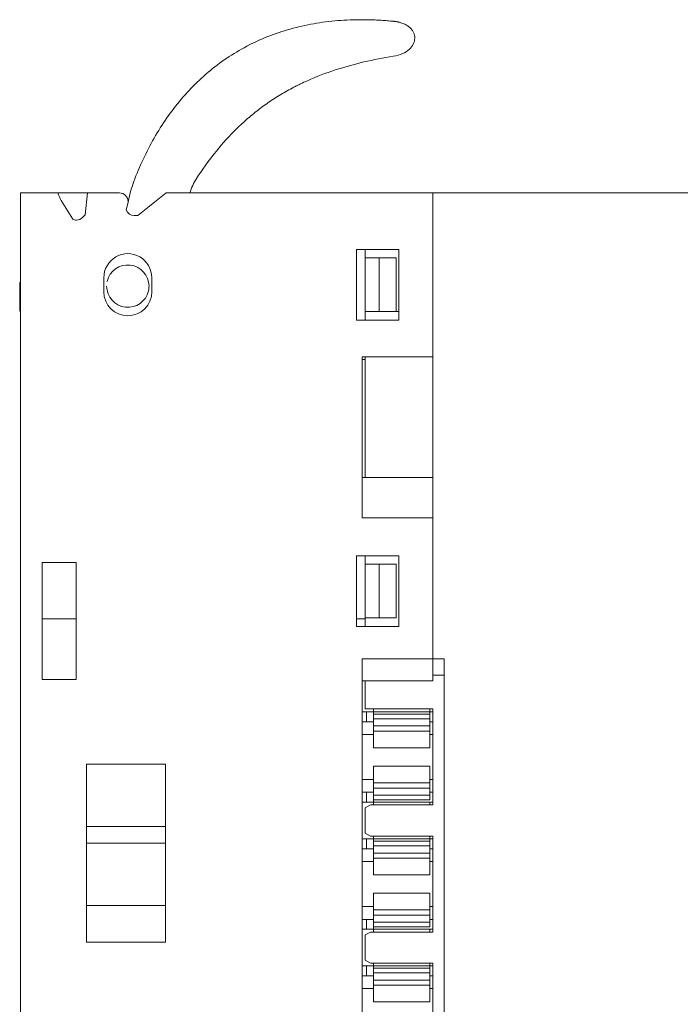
# Model space of a CAD drawing. Header units: millimetres. Extents: x 65 to 283, y 105 to 212.
# Tile 13 of 14: x 202 to 226, y 177 to 212. Entities that reach past the tile are written whole.
import ezdxf

# ---------------------------------------------------------------- set-up
doc = ezdxf.new("R2010")
doc.units = ezdxf.units.MM
doc.layers.add('10', color=7, linetype='Continuous')

msp = doc.modelspace()

# ---------------------------------------------------------------- linework, layer by layer
at = {"layer": '10', "color": 155, "linetype": 'Continuous', "lineweight": 18}
for p, q in [((210.506, 210.602), (210.5, 210.603)), ((211.09, 208.485), (211.092, 208.49)), ((206.374, 205.546), (206.335, 205.382)), ((202.448, 205.382), (203.766, 205.382)), ((202.448, 173.382), (202.448, 205.382)), ((204.818, 205.382), (203.766, 205.382)), ((204.302, 204.45), (203.888, 205.12)), ((204.818, 205.382), (204.733, 204.602)), ((204.818, 205.382), (205.957, 205.382)), ((206.335, 205.382), (206.249, 205.013)), ((207.601, 205.382), (206.606, 204.582)), ((207.601, 205.382), (217.046, 205.382)), ((217.046, 205.382), (217.046, 199.582)), ((217.046, 205.382), (241.838, 205.382)), ((217.046, 205.382), (217.046, 188.882)), ((206.193, 204.779), (206.249, 205.013)), ((204.733, 204.602), (204.641, 204.51)), ((206.606, 204.582), (206.475, 204.582)), ((215.846, 203.382), (214.346, 203.382)), ((214.346, 200.882), (214.346, 203.382)), ((214.646, 203.082), (214.646, 203.382)), ((215.846, 200.882), (215.846, 203.382)), ((214.646, 203.082), (215.146, 203.082)), ((214.646, 203.082), (214.646, 201.182)), ((215.146, 201.182), (215.146, 203.082)), ((215.146, 203.082), (215.746, 203.082)), ((215.746, 201.182), (215.746, 203.082)), ((205.398, 201.882), (205.398, 202.38)), ((207.098, 202.355), (207.098, 201.882)), ((202.448, 202.228), (202.42, 202.2)), ((202.42, 202.2), (202.42, 201.2)), ((202.42, 201.2), (202.448, 201.2)), ((214.346, 200.882), (215.846, 200.882)), ((214.646, 200.881), (214.646, 201.182)), ((215.146, 201.182), (214.646, 201.182)), ((215.146, 201.182), (215.746, 201.182)), ((215.746, 201.182), (215.846, 201.182)), ((214.546, 199.582), (214.546, 193.882)), ((217.046, 199.582), (214.546, 199.582)), ((214.646, 199.482), (214.546, 199.482)), ((214.646, 195.3), (214.646, 199.581)), ((217.046, 195.3), (214.546, 195.3)), ((214.546, 193.882), (217.046, 193.882)), ((217.046, 193.882), (217.046, 188.882)), ((215.846, 192.532), (214.346, 192.532)), ((214.346, 190.032), (214.346, 192.532)), ((214.646, 192.232), (214.646, 192.532)), ((215.846, 190.032), (215.846, 192.532)), ((203.22, 192.3), (203.22, 188.15)), ((204.42, 192.3), (203.22, 192.3)), ((204.42, 188.15), (204.42, 192.3)), ((214.646, 192.232), (215.146, 192.232)), ((214.646, 192.232), (214.646, 190.332)), ((215.146, 190.332), (215.146, 192.232)), ((215.146, 192.232), (215.746, 192.232)), ((215.746, 190.332), (215.746, 192.232)), ((204.42, 190.3), (203.22, 190.3)), ((214.646, 190.3), (214.346, 190.3)), ((214.646, 190.032), (214.646, 190.332)), ((215.146, 190.332), (214.646, 190.332)), ((215.146, 190.332), (215.746, 190.332)), ((214.346, 190.032), (215.846, 190.032)), ((214.546, 188.882), (214.546, 150.682)), ((217.046, 188.882), (214.546, 188.882)), ((217.046, 188.882), (217.446, 188.882)), ((217.048, 188.1), (217.048, 188.882)), ((217.446, 150.682), (217.446, 188.882)), ((217.048, 188.307), (217.446, 188.307)), ((203.22, 188.15), (204.42, 188.15)), ((217.048, 188.1), (214.546, 188.1)), ((214.646, 187.107), (214.646, 188.1)), ((214.546, 187.007), (214.696, 187.007)), ((214.646, 187.107), (217.046, 187.107)), ((214.946, 187.007), (214.696, 187.007)), ((214.696, 186.657), (214.696, 187.007)), ((214.946, 187.107), (214.946, 187.065)), ((214.946, 187.007), (214.946, 187.065)), ((214.946, 187.007), (214.946, 186.927)), ((214.946, 187.007), (216.946, 187.007)), ((216.946, 186.927), (214.946, 186.927)), ((214.946, 186.927), (214.946, 186.895)), ((216.946, 187.065), (216.946, 187.107)), ((216.946, 187.007), (216.946, 187.065)), ((217.046, 187.007), (216.946, 187.007)), ((216.946, 186.927), (216.946, 187.007)), ((216.946, 186.895), (216.946, 186.927)), ((217.046, 183.707), (217.046, 187.107)), ((214.696, 186.657), (214.546, 186.657)), ((214.946, 186.657), (214.696, 186.657)), ((214.946, 186.895), (214.946, 186.761)), ((214.946, 186.761), (214.946, 186.506)), ((216.946, 186.761), (214.946, 186.761)), ((216.946, 186.761), (216.946, 186.895)), ((216.946, 186.506), (216.946, 186.761)), ((216.946, 186.657), (217.046, 186.657)), ((216.946, 186.506), (214.946, 186.506)), ((214.946, 186.506), (214.946, 186.322)), ((214.946, 186.322), (214.946, 185.766)), ((216.946, 186.322), (214.946, 186.322)), ((216.946, 186.322), (216.946, 186.506)), ((216.946, 185.766), (216.946, 186.322)), ((214.546, 186.207), (214.946, 186.207)), ((216.946, 186.207), (217.046, 186.207)), ((214.946, 185.734), (214.946, 185.766)), ((214.946, 185.734), (216.946, 185.734)), ((216.946, 185.766), (216.946, 185.734)), ((204.784, 185.15), (204.784, 178.85)), ((207.584, 185.15), (204.784, 185.15)), ((207.584, 178.85), (207.584, 185.15)), ((216.946, 185.079), (214.946, 185.079)), ((214.946, 185.047), (214.946, 185.079)), ((214.946, 185.047), (214.946, 184.491)), ((216.946, 185.079), (216.946, 185.047)), ((216.946, 184.491), (216.946, 185.047)), ((214.546, 184.607), (214.946, 184.607)), ((214.946, 184.491), (214.946, 184.307)), ((216.946, 184.491), (214.946, 184.491)), ((216.946, 184.607), (217.046, 184.607)), ((216.946, 184.307), (216.946, 184.491)), ((214.546, 184.157), (214.696, 184.157)), ((214.946, 184.157), (214.696, 184.157)), ((214.696, 183.807), (214.696, 184.157)), ((214.946, 184.307), (214.946, 184.052)), ((216.946, 184.307), (214.946, 184.307)), ((216.946, 184.052), (216.946, 184.307)), ((216.946, 184.157), (217.046, 184.157)), ((214.696, 183.807), (214.546, 183.807)), ((214.946, 183.807), (214.696, 183.807)), ((214.946, 184.052), (214.946, 183.919)), ((216.946, 184.052), (214.946, 184.052)), ((214.946, 183.919), (214.946, 183.887)), ((214.946, 183.887), (216.946, 183.887)), ((214.946, 183.887), (214.946, 183.807)), ((214.946, 183.807), (214.946, 183.748)), ((216.946, 183.807), (214.946, 183.807)), ((216.946, 183.919), (216.946, 184.052)), ((216.946, 183.887), (216.946, 183.952)), ((216.946, 183.887), (216.946, 183.919)), ((216.946, 183.807), (216.946, 183.748)), ((217.046, 183.807), (216.946, 183.807)), ((214.846, 183.707), (214.646, 183.607)), ((214.646, 182.707), (214.646, 183.607)), ((217.046, 183.707), (214.846, 183.707)), ((214.946, 183.748), (214.946, 183.707)), ((216.946, 183.707), (216.946, 183.748)), ((204.784, 182.95), (207.584, 182.95)), ((214.546, 182.507), (214.696, 182.507)), ((214.646, 182.707), (214.846, 182.607)), ((214.946, 182.507), (214.696, 182.507)), ((214.696, 182.157), (214.696, 182.507)), ((214.846, 182.607), (217.046, 182.607)), ((214.946, 182.607), (214.946, 182.565)), ((214.946, 182.507), (214.946, 182.565)), ((214.946, 182.507), (214.946, 182.427)), ((214.946, 182.507), (216.946, 182.507)), ((216.946, 182.427), (214.946, 182.427)), ((214.946, 182.427), (214.946, 182.395)), ((214.946, 182.395), (214.946, 182.261)), ((216.946, 182.565), (216.946, 182.607)), ((216.946, 182.507), (216.946, 182.565)), ((217.046, 182.507), (216.946, 182.507)), ((216.946, 182.427), (216.946, 182.507)), ((216.946, 182.395), (216.946, 182.427)), ((216.946, 182.261), (216.946, 182.395)), ((217.046, 179.207), (217.046, 182.607)), ((204.784, 182.35), (207.584, 182.35)), ((214.696, 182.157), (214.546, 182.157)), ((214.946, 182.157), (214.696, 182.157)), ((216.946, 182.261), (214.946, 182.261)), ((214.946, 182.261), (214.946, 182.006)), ((216.946, 182.006), (216.946, 182.261)), ((216.946, 182.157), (217.046, 182.157)), ((214.546, 181.707), (214.946, 181.707)), ((214.946, 182.006), (214.946, 181.822)), ((216.946, 182.006), (214.946, 182.006)), ((214.946, 181.822), (214.946, 181.266)), ((216.946, 181.822), (214.946, 181.822)), ((216.946, 181.822), (216.946, 182.006)), ((216.946, 181.266), (216.946, 181.822)), ((216.946, 181.707), (217.046, 181.707)), ((214.946, 181.234), (214.946, 181.266)), ((214.946, 181.234), (216.946, 181.234)), ((216.946, 181.266), (216.946, 181.234)), ((216.946, 180.579), (214.946, 180.579)), ((214.946, 180.547), (214.946, 180.579)), ((214.946, 180.547), (214.946, 179.991)), ((216.946, 180.579), (216.946, 180.547)), ((216.946, 179.991), (216.946, 180.547)), ((204.784, 180.15), (207.584, 180.15)), ((214.546, 180.107), (214.946, 180.107)), ((216.946, 179.991), (214.946, 179.991)), ((214.946, 179.991), (214.946, 179.807)), ((216.946, 180.107), (217.046, 180.107)), ((216.946, 179.807), (216.946, 179.991)), ((214.546, 179.657), (214.696, 179.657)), ((214.946, 179.657), (214.696, 179.657)), ((214.696, 179.307), (214.696, 179.657)), ((214.946, 179.807), (214.946, 179.552)), ((216.946, 179.807), (214.946, 179.807)), ((216.946, 179.552), (216.946, 179.807)), ((216.946, 179.657), (217.046, 179.657)), ((214.696, 179.307), (214.546, 179.307)), ((214.946, 179.307), (214.696, 179.307)), ((214.946, 179.552), (214.946, 179.419)), ((216.946, 179.552), (214.946, 179.552)), ((214.946, 179.419), (214.946, 179.387)), ((214.946, 179.387), (216.946, 179.387)), ((214.946, 179.387), (214.946, 179.307)), ((214.946, 179.307), (214.946, 179.248)), ((216.946, 179.307), (214.946, 179.307)), ((214.946, 179.248), (214.946, 179.207)), ((216.946, 179.419), (216.946, 179.552)), ((216.946, 179.387), (216.946, 179.452)), ((216.946, 179.387), (216.946, 179.419)), ((216.946, 179.307), (216.946, 179.248)), ((217.046, 179.307), (216.946, 179.307)), ((216.946, 179.207), (216.946, 179.248)), ((214.846, 179.207), (214.646, 179.107)), ((214.646, 178.207), (214.646, 179.107)), ((217.046, 179.207), (214.846, 179.207)), ((204.784, 178.85), (207.584, 178.85)), ((214.646, 178.207), (214.846, 178.107)), ((214.546, 178.007), (214.696, 178.007)), ((214.946, 178.007), (214.696, 178.007)), ((214.696, 177.657), (214.696, 178.007)), ((214.846, 178.107), (217.046, 178.107)), ((214.946, 178.107), (214.946, 178.065)), ((214.946, 178.007), (214.946, 178.065)), ((214.946, 178.007), (214.946, 177.927)), ((214.946, 178.007), (216.946, 178.007)), ((216.946, 177.927), (214.946, 177.927)), ((214.946, 177.927), (214.946, 177.895)), ((214.946, 177.895), (214.946, 177.761)), ((216.946, 178.065), (216.946, 178.107)), ((216.946, 178.007), (216.946, 178.065)), ((217.046, 178.007), (216.946, 178.007)), ((216.946, 177.927), (216.946, 178.007)), ((216.946, 177.895), (216.946, 177.927)), ((216.946, 177.761), (216.946, 177.895)), ((217.046, 174.707), (217.046, 178.107)), ((214.696, 177.657), (214.546, 177.657)), ((214.946, 177.657), (214.696, 177.657)), ((214.946, 177.761), (214.946, 177.506)), ((216.946, 177.761), (214.946, 177.761)), ((214.946, 177.506), (214.946, 177.322)), ((216.946, 177.506), (214.946, 177.506)), ((216.946, 177.506), (216.946, 177.761)), ((216.946, 177.657), (217.046, 177.657)), ((216.946, 177.322), (216.946, 177.506)), ((214.546, 177.207), (214.946, 177.207)), ((214.946, 177.322), (214.946, 176.766)), ((216.946, 177.322), (214.946, 177.322)), ((216.946, 176.766), (216.946, 177.322)), ((216.946, 177.207), (217.046, 177.207)), ((214.946, 176.734), (214.946, 176.766)), ((214.946, 176.734), (216.946, 176.734)), ((216.946, 176.766), (216.946, 176.734))]:
    msp.add_line(p, q, dxfattribs=at)
for centre, radius, start, end in [((210.265, 204.865), 1.889, 146.8984, 164.1275), ((214.298, 210.129), 11.553, 204.2616, 205.6932), ((205.957, 205.082), 0.3, 0, 90), ((205.957, 205.082), 0.3, 346.7585, 0), ((206.475, 204.882), 0.3, 200.0784, 270), ((204.429, 204.722), 0.3, 245.0784, 270), ((204.429, 204.722), 0.3, 270, 315), ((206.248, 202.382), 0.85, 0, 180.126), ((206.248, 202.082), 0.75, 0, 166.9634), ((206.248, 202.382), 0.85, 358.1951, 0), ((206.248, 202.082), 0.75, 179.9932, 346.9627), ((206.248, 202.082), 0.75, 346.9627, 0), ((206.248, 201.882), 0.85, 180, 270), ((206.248, 201.882), 0.85, 270, 360)]:
    msp.add_arc(centre, radius, start, end, dxfattribs=at)
msp.add_ellipse((206.248, 202.082), major_axis=(-0.747, -0.07), ratio=1, start_param=3.00743, end_param=3.234844, dxfattribs=at)
for points, knots in [([(215.648, 210.221), (215.771, 210.241), (215.989, 210.306), (216.226, 210.461), (216.372, 210.654), (216.414, 210.829), (216.401, 210.967), (216.367, 211.068), (216.309, 211.163), (216.227, 211.25), (216.14, 211.314), (216.057, 211.358), (215.99, 211.387), (215.929, 211.408), (215.877, 211.423), (215.837, 211.433), (215.795, 211.442), (215.759, 211.449), (215.73, 211.453), (215.708, 211.456), (215.683, 211.459), (215.622, 211.465), (215.552, 211.472), (215.438, 211.481), (215.328, 211.49), (215.18, 211.499), (214.995, 211.509), (214.774, 211.516), (214.553, 211.519), (214.261, 211.517), (213.897, 211.503), (213.465, 211.467), (212.896, 211.395), (212.2, 211.256), (211.398, 211.009), (210.634, 210.683), (209.914, 210.278), (209.019, 209.638), (208.033, 208.66), (207.087, 207.258), (206.598, 206.173), (206.39, 205.592), (206.374, 205.546)], [0, 0, 0, 0, 0.011292, 0.022584, 0.033875, 0.045167, 0.050813, 0.056459, 0.062105, 0.067751, 0.073397, 0.07622, 0.079043, 0.081866, 0.083277, 0.084689, 0.0861, 0.087512, 0.088217, 0.088923, 0.089629, 0.090335, 0.098358, 0.106381, 0.114404, 0.122427, 0.138474, 0.15452, 0.170567, 0.186613, 0.218706, 0.250798, 0.282891, 0.347077, 0.411262, 0.475448, 0.539633, 0.603819, 0.73219, 0.86056, 0.988931, 1, 1, 1, 1]), ([(208.683, 205.897), (208.877, 206.195), (209.082, 206.484), (209.521, 207.04), (209.754, 207.307), (210.068, 207.624), (210.131, 207.686), (210.26, 207.808), (210.455, 207.988), (210.792, 208.272), (211.074, 208.48), (211.363, 208.68), (211.511, 208.775), (211.813, 208.957), (211.968, 209.043), (212.164, 209.146), (212.204, 209.166), (212.283, 209.206), (212.323, 209.225), (212.443, 209.284), (212.846, 209.471), (213.257, 209.629), (213.926, 209.847), (214.265, 209.94), (214.951, 210.1), (215.298, 210.166), (215.648, 210.221)], [0, 0, 0, 0, 0.125, 0.125, 0.25, 0.25, 0.28125, 0.28125, 0.3125, 0.375, 0.4375, 0.4375, 0.5, 0.5, 0.5625, 0.5625, 0.578125, 0.578125, 0.59375, 0.59375, 0.625, 0.75, 0.75, 0.875, 0.875, 1, 1, 1, 1])]:
    msp.add_open_spline(points, degree=3, knots=knots, dxfattribs=at)

doc.saveas('drawing.dxf')
